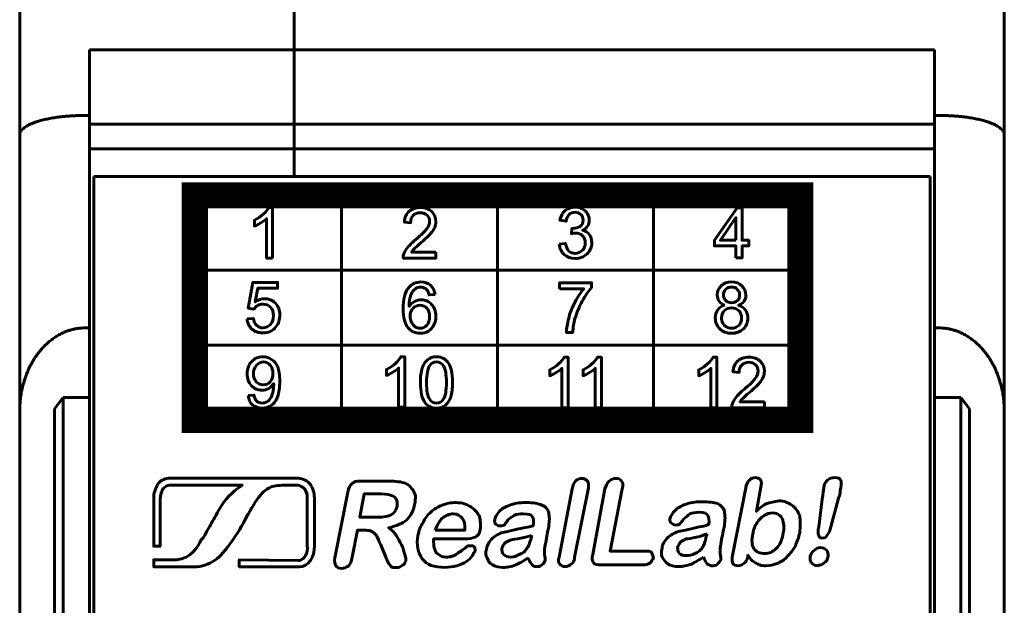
# Model space of a CAD drawing. Header units: millimetres. Extents: x -14 to 16, y -52 to 56.
# Tile 8 of 9: x -7 to 16, y 29 to 42. Entities that reach past the tile are written whole.
import ezdxf

# ---------------------------------------------------------------- set-up
doc = ezdxf.new("R2010")
doc.units = ezdxf.units.MM
doc.linetypes.add('K5LT_BASIC', pattern=[0])

msp = doc.modelspace()

# ---------------------------------------------------------------- linework, layer by layer
at = {"color": 150, "linetype": 'K5LT_BASIC', "lineweight": 60, "true_color": 0x0080ff}
for p, q in [((-0.79, 51.326), (-0.79, 41.763)), ((-0.79, 41.763), (-0.79, 51.326)), ((-7.09, 42.953), (-7.09, 39.809)), ((15.51, 42.953), (15.51, 39.809)), ((-5.49, 40.253), (-5.49, 41.763)), ((-0.79, 41.763), (-5.49, 41.763)), ((-0.79, 40.052), (-0.79, 41.763)), ((13.91, 41.763), (-0.79, 41.763)), ((-0.79, 41.763), (-0.79, 40.052)), ((13.91, 41.763), (13.91, 40.253)), ((-5.49, 40.253), (-5.59, 40.253)), ((-5.49, 35.374), (-5.49, 40.253)), ((13.91, 40.253), (13.91, 35.374)), ((14.01, 40.253), (13.91, 40.253)), ((-5.49, 40.052), (-0.79, 40.052)), ((-0.79, 40.052), (-0.79, 39.487)), ((-0.79, 40.052), (-0.79, 39.487)), ((-0.79, 40.052), (13.91, 40.052)), ((-7.09, 39.809), (-7.09, 33.454)), ((15.51, 39.809), (15.51, 33.454)), ((-0.79, 39.487), (-5.49, 39.487)), ((-0.79, 39.487), (-0.79, 38.853)), ((-0.79, 39.487), (-0.79, 38.853)), ((13.91, 39.487), (-0.79, 39.487)), ((-0.79, 38.853), (-5.39, 38.853)), ((-5.39, 38.853), (-5.39, 16.453)), ((-0.79, 38.853), (13.81, 38.853)), ((13.81, 16.453), (13.81, 38.853)), ((0.296, 38.417), (0.296, 33.263)), ((3.877, 33.263), (3.877, 38.417)), ((7.459, 38.417), (7.459, 33.263)), ((-3.071, 36.699), (10.828, 36.699)), ((-5.49, 35.374), (-5.59, 35.374)), ((-5.49, 35.374), (-5.49, 33.774)), ((14.01, 35.374), (13.91, 35.374)), ((13.91, 35.374), (13.91, 33.774)), ((-3.071, 34.981), (10.828, 34.981)), ((-6.29, 33.518), (-6.09, 33.774)), ((-6.09, 33.774), (-5.49, 33.774)), ((-6.09, 13.553), (-6.09, 33.774)), ((-5.49, 16.453), (-5.49, 33.774)), ((14.51, 33.774), (13.91, 33.774)), ((13.91, 16.453), (13.91, 33.774)), ((14.51, 33.774), (14.51, 13.553)), ((14.71, 33.518), (14.51, 33.774)), ((-7.09, 33.454), (-7.09, 28.334)), ((-6.29, 33.518), (-6.29, 13.245)), ((14.71, 13.245), (14.71, 33.518)), ((15.51, 28.334), (15.51, 33.454))]:
    msp.add_line(p, q, dxfattribs=at)
at = {"color": 150, "linetype": 'K5LT_BASIC', "true_color": 0x0080ff, "const_width": 0.6}
msp.add_lwpolyline([(-3.071, 33.263), (10.828, 33.263), (10.828, 38.417), (-3.071, 38.417)], close=True, dxfattribs=at)
at = {"color": 150, "linetype": 'K5LT_BASIC', "lineweight": 60, "true_color": 0x0080ff}
for points in [[(-5.59, 40.253), (-6.469, 40.253), (-7.09, 40.069), (-7.09, 39.809)], [(15.51, 39.809), (15.51, 40.069), (14.889, 40.253), (14.01, 40.253)], [(-7.09, 33.454), (-7.09, 34.579), (-6.469, 35.374), (-5.59, 35.374)], [(14.01, 35.374), (14.889, 35.374), (15.51, 34.579), (15.51, 33.454)]]:
    msp.add_rational_spline(points, [1, 0.804737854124, 0.804737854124, 1], degree=3, dxfattribs=at)
for points, knots in [([(-1.284, 36.978), (-1.284, 36.978), (-1.424, 36.978), (-1.424, 36.978), (-1.424, 37.882), (-1.424, 37.882), (-1.458, 37.849), (-1.502, 37.816), (-1.611, 37.751), (-1.66, 37.727), (-1.703, 37.711), (-1.703, 37.711), (-1.703, 37.848), (-1.703, 37.848), (-1.625, 37.885), (-1.557, 37.93), (-1.499, 37.983), (-1.44, 38.036), (-1.399, 38.087), (-1.374, 38.137), (-1.374, 38.137), (-1.284, 38.137), (-1.284, 38.137), (-1.284, 36.978), (-1.284, 36.978)], [0, 0, 0, 0, 0.111111, 0.111111, 0.222222, 0.222222, 0.222222, 0.333333, 0.333333, 0.444444, 0.444444, 0.444444, 0.555556, 0.555556, 0.555556, 0.666667, 0.666667, 0.666667, 0.777778, 0.777778, 0.777778, 0.888889, 0.888889, 1, 1, 1, 1]), ([(2.464, 37.114), (2.464, 37.114), (2.464, 36.978), (2.464, 36.978), (1.712, 36.978), (1.712, 36.978), (1.711, 37.012), (1.716, 37.045), (1.728, 37.077), (1.747, 37.129), (1.778, 37.18), (1.821, 37.23), (1.864, 37.281), (1.925, 37.339), (2.004, 37.404), (2.127, 37.507), (2.21, 37.589), (2.254, 37.649), (2.298, 37.709), (2.32, 37.766), (2.32, 37.82), (2.32, 37.876), (2.3, 37.923), (2.26, 37.962), (2.22, 38), (2.169, 38.02), (2.105, 38.02), (2.037, 38.02), (1.983, 37.999), (1.943, 37.959), (1.903, 37.918), (1.882, 37.862), (1.882, 37.789), (1.882, 37.789), (1.739, 37.804), (1.739, 37.804), (1.749, 37.912), (1.786, 37.995), (1.85, 38.052), (1.914, 38.109), (2, 38.137), (2.108, 38.137), (2.217, 38.137), (2.304, 38.107), (2.367, 38.045), (2.431, 37.984), (2.463, 37.907), (2.463, 37.817), (2.463, 37.77), (2.453, 37.725), (2.435, 37.68), (2.416, 37.636), (2.385, 37.589), (2.342, 37.539), (2.299, 37.49), (2.227, 37.422), (2.127, 37.336), (2.043, 37.264), (1.989, 37.216), (1.965, 37.191), (1.941, 37.165), (1.922, 37.14), (1.906, 37.114), (1.906, 37.114), (2.464, 37.114), (2.464, 37.114)], [0, 0, 0, 0, 0.045455, 0.045455, 0.090909, 0.090909, 0.090909, 0.136364, 0.136364, 0.136364, 0.181818, 0.181818, 0.181818, 0.227273, 0.227273, 0.227273, 0.272727, 0.272727, 0.272727, 0.318182, 0.318182, 0.318182, 0.363636, 0.363636, 0.363636, 0.409091, 0.409091, 0.409091, 0.454545, 0.454545, 0.454545, 0.5, 0.5, 0.5, 0.545455, 0.545455, 0.545455, 0.590909, 0.590909, 0.590909, 0.636364, 0.636364, 0.636364, 0.681818, 0.681818, 0.681818, 0.727273, 0.727273, 0.727273, 0.772727, 0.772727, 0.772727, 0.818182, 0.818182, 0.818182, 0.863636, 0.863636, 0.863636, 0.909091, 0.909091, 0.909091, 0.954545, 0.954545, 0.954545, 1, 1, 1, 1]), ([(5.296, 37.294), (5.296, 37.294), (5.436, 37.314), (5.436, 37.314), (5.452, 37.233), (5.479, 37.175), (5.517, 37.14), (5.556, 37.104), (5.603, 37.086), (5.659, 37.086), (5.725, 37.086), (5.781, 37.109), (5.826, 37.156), (5.871, 37.202), (5.893, 37.259), (5.893, 37.327), (5.893, 37.392), (5.872, 37.446), (5.83, 37.489), (5.788, 37.531), (5.735, 37.552), (5.67, 37.552), (5.644, 37.552), (5.611, 37.547), (5.572, 37.536), (5.572, 37.536), (5.587, 37.66), (5.587, 37.66), (5.597, 37.659), (5.604, 37.659), (5.61, 37.659), (5.67, 37.659), (5.723, 37.675), (5.771, 37.706), (5.819, 37.737), (5.842, 37.786), (5.842, 37.851), (5.842, 37.903), (5.825, 37.946), (5.79, 37.98), (5.756, 38.014), (5.711, 38.031), (5.656, 38.031), (5.602, 38.031), (5.556, 38.014), (5.52, 37.979), (5.484, 37.944), (5.461, 37.891), (5.45, 37.822), (5.45, 37.822), (5.311, 37.847), (5.311, 37.847), (5.328, 37.942), (5.366, 38.016), (5.427, 38.069), (5.487, 38.121), (5.563, 38.147), (5.653, 38.147), (5.715, 38.147), (5.772, 38.134), (5.824, 38.107), (5.876, 38.08), (5.916, 38.043), (5.944, 37.996), (5.971, 37.95), (5.985, 37.9), (5.985, 37.848), (5.985, 37.798), (5.972, 37.753), (5.946, 37.712), (5.919, 37.671), (5.88, 37.639), (5.829, 37.615), (5.896, 37.599), (5.948, 37.566), (5.985, 37.517), (6.022, 37.467), (6.041, 37.405), (6.041, 37.33), (6.041, 37.23), (6.005, 37.144), (5.932, 37.074), (5.86, 37.004), (5.768, 36.969), (5.658, 36.969), (5.558, 36.969), (5.475, 36.999), (5.409, 37.06), (5.343, 37.12), (5.306, 37.198), (5.296, 37.294)], [0, 0, 0, 0, 0.033333, 0.033333, 0.033333, 0.066667, 0.066667, 0.066667, 0.1, 0.1, 0.1, 0.133333, 0.133333, 0.133333, 0.166667, 0.166667, 0.166667, 0.2, 0.2, 0.2, 0.233333, 0.233333, 0.233333, 0.266667, 0.266667, 0.266667, 0.3, 0.3, 0.3, 0.333333, 0.333333, 0.333333, 0.366667, 0.366667, 0.366667, 0.4, 0.4, 0.4, 0.433333, 0.433333, 0.433333, 0.466667, 0.466667, 0.466667, 0.5, 0.5, 0.5, 0.533333, 0.533333, 0.533333, 0.566667, 0.566667, 0.566667, 0.6, 0.6, 0.6, 0.633333, 0.633333, 0.633333, 0.666667, 0.666667, 0.666667, 0.7, 0.7, 0.7, 0.733333, 0.733333, 0.733333, 0.766667, 0.766667, 0.766667, 0.8, 0.8, 0.8, 0.833333, 0.833333, 0.833333, 0.866667, 0.866667, 0.866667, 0.9, 0.9, 0.9, 0.933333, 0.933333, 0.933333, 0.966667, 0.966667, 0.966667, 1, 1, 1, 1]), ([(9.35, 36.981), (9.35, 36.981), (9.35, 37.256), (9.35, 37.256), (8.856, 37.256), (8.856, 37.256), (8.856, 37.387), (8.856, 37.387), (9.375, 38.135), (9.375, 38.135), (9.49, 38.135), (9.49, 38.135), (9.49, 37.387), (9.49, 37.387), (9.644, 37.387), (9.644, 37.387), (9.644, 37.256), (9.644, 37.256), (9.49, 37.256), (9.49, 37.256), (9.49, 36.981), (9.49, 36.981), (9.35, 36.981), (9.35, 36.981)], [0, 0, 0, 0, 0.090909, 0.090909, 0.181818, 0.181818, 0.272727, 0.272727, 0.363636, 0.363636, 0.454545, 0.454545, 0.545455, 0.545455, 0.636364, 0.636364, 0.727273, 0.727273, 0.818182, 0.818182, 0.909091, 0.909091, 1, 1, 1, 1]), ([(9.35, 37.387), (9.35, 37.387), (9.35, 37.906), (9.35, 37.906), (8.994, 37.387), (8.994, 37.387), (9.35, 37.387), (9.35, 37.387)], [0, 0, 0, 0, 0.333333, 0.333333, 0.666667, 0.666667, 1, 1, 1, 1]), ([(-1.87, 35.583), (-1.87, 35.583), (-1.724, 35.594), (-1.724, 35.594), (-1.713, 35.522), (-1.688, 35.467), (-1.649, 35.431), (-1.61, 35.395), (-1.562, 35.376), (-1.506, 35.376), (-1.438, 35.376), (-1.381, 35.402), (-1.334, 35.453), (-1.288, 35.505), (-1.265, 35.573), (-1.265, 35.658), (-1.265, 35.739), (-1.287, 35.803), (-1.332, 35.849), (-1.376, 35.896), (-1.434, 35.92), (-1.507, 35.92), (-1.552, 35.92), (-1.593, 35.909), (-1.629, 35.888), (-1.664, 35.867), (-1.692, 35.84), (-1.713, 35.807), (-1.713, 35.807), (-1.845, 35.826), (-1.845, 35.826), (-1.735, 36.419), (-1.735, 36.419), (-1.172, 36.419), (-1.172, 36.419), (-1.172, 36.284), (-1.172, 36.284), (-1.624, 36.284), (-1.624, 36.284), (-1.684, 35.972), (-1.684, 35.972), (-1.616, 36.021), (-1.545, 36.045), (-1.47, 36.045), (-1.371, 36.045), (-1.288, 36.01), (-1.22, 35.941), (-1.152, 35.871), (-1.118, 35.781), (-1.118, 35.671), (-1.118, 35.567), (-1.148, 35.476), (-1.207, 35.4), (-1.28, 35.307), (-1.38, 35.26), (-1.506, 35.26), (-1.609, 35.26), (-1.693, 35.29), (-1.758, 35.349), (-1.824, 35.407), (-1.861, 35.485), (-1.87, 35.583)], [0, 0, 0, 0, 0.045455, 0.045455, 0.045455, 0.090909, 0.090909, 0.090909, 0.136364, 0.136364, 0.136364, 0.181818, 0.181818, 0.181818, 0.227273, 0.227273, 0.227273, 0.272727, 0.272727, 0.272727, 0.318182, 0.318182, 0.318182, 0.363636, 0.363636, 0.363636, 0.409091, 0.409091, 0.409091, 0.454545, 0.454545, 0.5, 0.5, 0.545455, 0.545455, 0.590909, 0.590909, 0.636364, 0.636364, 0.681818, 0.681818, 0.681818, 0.727273, 0.727273, 0.727273, 0.772727, 0.772727, 0.772727, 0.818182, 0.818182, 0.818182, 0.863636, 0.863636, 0.863636, 0.909091, 0.909091, 0.909091, 0.954545, 0.954545, 0.954545, 1, 1, 1, 1]), ([(2.444, 36.142), (2.444, 36.142), (2.306, 36.131), (2.306, 36.131), (2.293, 36.186), (2.276, 36.227), (2.253, 36.252), (2.215, 36.293), (2.168, 36.313), (2.112, 36.313), (2.068, 36.313), (2.028, 36.3), (1.994, 36.275), (1.95, 36.242), (1.915, 36.195), (1.89, 36.133), (1.864, 36.07), (1.851, 35.981), (1.85, 35.866), (1.884, 35.918), (1.925, 35.957), (1.974, 35.982), (2.022, 36.007), (2.073, 36.019), (2.127, 36.019), (2.22, 36.019), (2.299, 35.985), (2.365, 35.915), (2.43, 35.845), (2.463, 35.756), (2.463, 35.645), (2.463, 35.573), (2.447, 35.505), (2.417, 35.443), (2.386, 35.381), (2.344, 35.333), (2.29, 35.3), (2.236, 35.267), (2.175, 35.251), (2.107, 35.251), (1.991, 35.251), (1.896, 35.294), (1.822, 35.381), (1.749, 35.468), (1.712, 35.611), (1.712, 35.81), (1.712, 36.033), (1.753, 36.195), (1.834, 36.297), (1.905, 36.385), (2, 36.429), (2.121, 36.429), (2.21, 36.429), (2.284, 36.403), (2.341, 36.353), (2.398, 36.302), (2.432, 36.232), (2.444, 36.142)], [0, 0, 0, 0, 0.052632, 0.052632, 0.052632, 0.105263, 0.105263, 0.105263, 0.157895, 0.157895, 0.157895, 0.210526, 0.210526, 0.210526, 0.263158, 0.263158, 0.263158, 0.315789, 0.315789, 0.315789, 0.368421, 0.368421, 0.368421, 0.421053, 0.421053, 0.421053, 0.473684, 0.473684, 0.473684, 0.526316, 0.526316, 0.526316, 0.578947, 0.578947, 0.578947, 0.631579, 0.631579, 0.631579, 0.684211, 0.684211, 0.684211, 0.736842, 0.736842, 0.736842, 0.789474, 0.789474, 0.789474, 0.842105, 0.842105, 0.842105, 0.894737, 0.894737, 0.894737, 0.947368, 0.947368, 0.947368, 1, 1, 1, 1]), ([(5.301, 36.274), (5.301, 36.274), (5.301, 36.41), (5.301, 36.41), (6.036, 36.41), (6.036, 36.41), (6.036, 36.3), (6.036, 36.3), (5.964, 36.222), (5.892, 36.118), (5.821, 35.988), (5.75, 35.858), (5.695, 35.725), (5.656, 35.587), (5.628, 35.491), (5.61, 35.385), (5.603, 35.27), (5.603, 35.27), (5.46, 35.27), (5.46, 35.27), (5.461, 35.361), (5.479, 35.471), (5.512, 35.599), (5.546, 35.728), (5.594, 35.852), (5.657, 35.972), (5.719, 36.091), (5.786, 36.192), (5.857, 36.274), (5.857, 36.274), (5.301, 36.274), (5.301, 36.274)], [0, 0, 0, 0, 0.090909, 0.090909, 0.181818, 0.181818, 0.272727, 0.272727, 0.272727, 0.363636, 0.363636, 0.363636, 0.454545, 0.454545, 0.454545, 0.545455, 0.545455, 0.545455, 0.636364, 0.636364, 0.636364, 0.727273, 0.727273, 0.727273, 0.818182, 0.818182, 0.818182, 0.909091, 0.909091, 0.909091, 1, 1, 1, 1]), ([(9.093, 35.896), (9.035, 35.918), (8.992, 35.949), (8.964, 35.988), (8.936, 36.028), (8.922, 36.076), (8.922, 36.132), (8.922, 36.216), (8.952, 36.286), (9.011, 36.343), (9.071, 36.401), (9.149, 36.429), (9.248, 36.429), (9.347, 36.429), (9.427, 36.4), (9.487, 36.342), (9.548, 36.283), (9.578, 36.212), (9.578, 36.128), (9.578, 36.074), (9.564, 36.027), (9.537, 35.988), (9.509, 35.948), (9.467, 35.918), (9.411, 35.896), (9.48, 35.873), (9.533, 35.836), (9.569, 35.784), (9.606, 35.733), (9.624, 35.672), (9.624, 35.6), (9.624, 35.502), (9.589, 35.419), (9.521, 35.352), (9.452, 35.285), (9.362, 35.251), (9.25, 35.251), (9.138, 35.251), (9.048, 35.285), (8.979, 35.352), (8.911, 35.419), (8.876, 35.504), (8.876, 35.604), (8.876, 35.679), (8.895, 35.742), (8.933, 35.793), (8.97, 35.843), (9.024, 35.878), (9.093, 35.896)], [0, 0, 0, 0, 0.0625, 0.0625, 0.0625, 0.125, 0.125, 0.125, 0.1875, 0.1875, 0.1875, 0.25, 0.25, 0.25, 0.3125, 0.3125, 0.3125, 0.375, 0.375, 0.375, 0.4375, 0.4375, 0.4375, 0.5, 0.5, 0.5, 0.5625, 0.5625, 0.5625, 0.625, 0.625, 0.625, 0.6875, 0.6875, 0.6875, 0.75, 0.75, 0.75, 0.8125, 0.8125, 0.8125, 0.875, 0.875, 0.875, 0.9375, 0.9375, 0.9375, 1, 1, 1, 1]), ([(9.065, 36.137), (9.065, 36.082), (9.082, 36.037), (9.116, 36.003), (9.151, 35.968), (9.196, 35.951), (9.252, 35.951), (9.306, 35.951), (9.35, 35.968), (9.384, 36.002), (9.418, 36.037), (9.435, 36.079), (9.435, 36.129), (9.435, 36.181), (9.417, 36.225), (9.382, 36.26), (9.347, 36.296), (9.303, 36.313), (9.25, 36.313), (9.196, 36.313), (9.152, 36.296), (9.117, 36.261), (9.083, 36.227), (9.065, 36.185), (9.065, 36.137)], [0, 0, 0, 0, 0.125, 0.125, 0.125, 0.25, 0.25, 0.25, 0.375, 0.375, 0.375, 0.5, 0.5, 0.5, 0.625, 0.625, 0.625, 0.75, 0.75, 0.75, 0.875, 0.875, 0.875, 1, 1, 1, 1]), ([(1.872, 35.644), (1.872, 35.595), (1.883, 35.548), (1.903, 35.504), (1.923, 35.459), (1.952, 35.425), (1.988, 35.402), (2.025, 35.378), (2.063, 35.367), (2.104, 35.367), (2.164, 35.367), (2.215, 35.391), (2.257, 35.439), (2.299, 35.487), (2.32, 35.553), (2.32, 35.636), (2.32, 35.716), (2.299, 35.779), (2.258, 35.825), (2.216, 35.871), (2.163, 35.894), (2.099, 35.894), (2.036, 35.894), (1.982, 35.871), (1.938, 35.825), (1.894, 35.779), (1.872, 35.719), (1.872, 35.644)], [0, 0, 0, 0, 0.111111, 0.111111, 0.111111, 0.222222, 0.222222, 0.222222, 0.333333, 0.333333, 0.333333, 0.444444, 0.444444, 0.444444, 0.555556, 0.555556, 0.555556, 0.666667, 0.666667, 0.666667, 0.777778, 0.777778, 0.777778, 0.888889, 0.888889, 0.888889, 1, 1, 1, 1]), ([(9.019, 35.603), (9.019, 35.563), (9.028, 35.524), (9.047, 35.486), (9.065, 35.448), (9.093, 35.419), (9.131, 35.398), (9.168, 35.378), (9.209, 35.367), (9.251, 35.367), (9.318, 35.367), (9.373, 35.389), (9.416, 35.432), (9.46, 35.476), (9.481, 35.531), (9.481, 35.598), (9.481, 35.667), (9.459, 35.723), (9.415, 35.768), (9.37, 35.812), (9.314, 35.835), (9.247, 35.835), (9.18, 35.835), (9.126, 35.813), (9.083, 35.768), (9.04, 35.724), (9.019, 35.669), (9.019, 35.603)], [0, 0, 0, 0, 0.111111, 0.111111, 0.111111, 0.222222, 0.222222, 0.222222, 0.333333, 0.333333, 0.333333, 0.444444, 0.444444, 0.444444, 0.555556, 0.555556, 0.555556, 0.666667, 0.666667, 0.666667, 0.777778, 0.777778, 0.777778, 0.888889, 0.888889, 0.888889, 1, 1, 1, 1]), ([(-1.846, 33.82), (-1.846, 33.82), (-1.713, 33.831), (-1.713, 33.831), (-1.702, 33.767), (-1.68, 33.721), (-1.648, 33.692), (-1.616, 33.663), (-1.575, 33.649), (-1.525, 33.649), (-1.482, 33.649), (-1.444, 33.659), (-1.412, 33.679), (-1.379, 33.699), (-1.353, 33.725), (-1.332, 33.759), (-1.312, 33.792), (-1.295, 33.837), (-1.281, 33.894), (-1.267, 33.951), (-1.26, 34.008), (-1.26, 34.067), (-1.26, 34.073), (-1.26, 34.083), (-1.261, 34.096), (-1.288, 34.051), (-1.326, 34.014), (-1.375, 33.986), (-1.423, 33.958), (-1.475, 33.944), (-1.531, 33.944), (-1.625, 33.944), (-1.704, 33.978), (-1.769, 34.048), (-1.834, 34.117), (-1.867, 34.208), (-1.867, 34.321), (-1.867, 34.439), (-1.833, 34.533), (-1.765, 34.604), (-1.697, 34.675), (-1.612, 34.711), (-1.51, 34.711), (-1.436, 34.711), (-1.369, 34.691), (-1.308, 34.65), (-1.246, 34.61), (-1.2, 34.553), (-1.168, 34.478), (-1.137, 34.403), (-1.121, 34.295), (-1.121, 34.153), (-1.121, 34.005), (-1.136, 33.888), (-1.168, 33.801), (-1.199, 33.713), (-1.246, 33.647), (-1.309, 33.601), (-1.371, 33.555), (-1.444, 33.533), (-1.527, 33.533), (-1.616, 33.533), (-1.689, 33.558), (-1.745, 33.608), (-1.801, 33.658), (-1.835, 33.729), (-1.846, 33.82)], [0, 0, 0, 0, 0.045455, 0.045455, 0.045455, 0.090909, 0.090909, 0.090909, 0.136364, 0.136364, 0.136364, 0.181818, 0.181818, 0.181818, 0.227273, 0.227273, 0.227273, 0.272727, 0.272727, 0.272727, 0.318182, 0.318182, 0.318182, 0.363636, 0.363636, 0.363636, 0.409091, 0.409091, 0.409091, 0.454545, 0.454545, 0.454545, 0.5, 0.5, 0.5, 0.545455, 0.545455, 0.545455, 0.590909, 0.590909, 0.590909, 0.636364, 0.636364, 0.636364, 0.681818, 0.681818, 0.681818, 0.727273, 0.727273, 0.727273, 0.772727, 0.772727, 0.772727, 0.818182, 0.818182, 0.818182, 0.863636, 0.863636, 0.863636, 0.909091, 0.909091, 0.909091, 0.954545, 0.954545, 0.954545, 1, 1, 1, 1]), ([(-1.276, 34.329), (-1.276, 34.41), (-1.298, 34.474), (-1.34, 34.522), (-1.382, 34.569), (-1.433, 34.593), (-1.494, 34.593), (-1.556, 34.593), (-1.61, 34.568), (-1.655, 34.517), (-1.701, 34.465), (-1.724, 34.399), (-1.724, 34.317), (-1.724, 34.244), (-1.702, 34.184), (-1.659, 34.138), (-1.616, 34.092), (-1.562, 34.069), (-1.498, 34.069), (-1.433, 34.069), (-1.38, 34.092), (-1.339, 34.138), (-1.297, 34.184), (-1.276, 34.248), (-1.276, 34.329)], [0, 0, 0, 0, 0.125, 0.125, 0.125, 0.25, 0.25, 0.25, 0.375, 0.375, 0.375, 0.5, 0.5, 0.5, 0.625, 0.625, 0.625, 0.75, 0.75, 0.75, 0.875, 0.875, 0.875, 1, 1, 1, 1]), ([(1.748, 33.552), (1.748, 33.552), (1.608, 33.552), (1.608, 33.552), (1.608, 34.455), (1.608, 34.455), (1.574, 34.423), (1.53, 34.39), (1.421, 34.325), (1.372, 34.301), (1.329, 34.285), (1.329, 34.285), (1.329, 34.422), (1.329, 34.422), (1.407, 34.459), (1.475, 34.504), (1.533, 34.557), (1.592, 34.61), (1.633, 34.661), (1.658, 34.711), (1.658, 34.711), (1.748, 34.711), (1.748, 34.711), (1.748, 33.552), (1.748, 33.552)], [0, 0, 0, 0, 0.111111, 0.111111, 0.222222, 0.222222, 0.222222, 0.333333, 0.333333, 0.444444, 0.444444, 0.444444, 0.555556, 0.555556, 0.555556, 0.666667, 0.666667, 0.666667, 0.777778, 0.777778, 0.777778, 0.888889, 0.888889, 1, 1, 1, 1]), ([(2.107, 34.122), (2.107, 34.258), (2.12, 34.368), (2.148, 34.451), (2.176, 34.535), (2.217, 34.599), (2.271, 34.644), (2.325, 34.689), (2.394, 34.711), (2.477, 34.711), (2.537, 34.711), (2.591, 34.699), (2.637, 34.674), (2.683, 34.649), (2.721, 34.613), (2.751, 34.566), (2.781, 34.519), (2.804, 34.462), (2.821, 34.394), (2.838, 34.327), (2.846, 34.236), (2.846, 34.122), (2.846, 33.986), (2.833, 33.877), (2.805, 33.793), (2.778, 33.71), (2.737, 33.645), (2.683, 33.6), (2.628, 33.555), (2.56, 33.533), (2.477, 33.533), (2.367, 33.533), (2.281, 33.572), (2.219, 33.651), (2.144, 33.748), (2.107, 33.905), (2.107, 34.122)], [0, 0, 0, 0, 0.083333, 0.083333, 0.083333, 0.166667, 0.166667, 0.166667, 0.25, 0.25, 0.25, 0.333333, 0.333333, 0.333333, 0.416667, 0.416667, 0.416667, 0.5, 0.5, 0.5, 0.583333, 0.583333, 0.583333, 0.666667, 0.666667, 0.666667, 0.75, 0.75, 0.75, 0.833333, 0.833333, 0.833333, 0.916667, 0.916667, 0.916667, 1, 1, 1, 1]), ([(2.25, 34.121), (2.25, 33.931), (2.271, 33.805), (2.315, 33.742), (2.359, 33.68), (2.412, 33.649), (2.477, 33.649), (2.541, 33.649), (2.595, 33.68), (2.638, 33.743), (2.682, 33.806), (2.704, 33.932), (2.704, 34.121), (2.704, 34.311), (2.682, 34.437), (2.638, 34.5), (2.595, 34.562), (2.54, 34.594), (2.475, 34.594), (2.411, 34.594), (2.36, 34.566), (2.321, 34.511), (2.273, 34.441), (2.25, 34.311), (2.25, 34.121)], [0, 0, 0, 0, 0.125, 0.125, 0.125, 0.25, 0.25, 0.25, 0.375, 0.375, 0.375, 0.5, 0.5, 0.5, 0.625, 0.625, 0.625, 0.75, 0.75, 0.75, 0.875, 0.875, 0.875, 1, 1, 1, 1]), ([(5.496, 33.542), (5.496, 33.542), (5.356, 33.542), (5.356, 33.542), (5.356, 34.445), (5.356, 34.445), (5.322, 34.413), (5.278, 34.38), (5.169, 34.315), (5.12, 34.291), (5.076, 34.275), (5.076, 34.275), (5.076, 34.412), (5.076, 34.412), (5.155, 34.449), (5.223, 34.494), (5.281, 34.547), (5.34, 34.6), (5.381, 34.651), (5.406, 34.701), (5.406, 34.701), (5.496, 34.701), (5.496, 34.701), (5.496, 33.542), (5.496, 33.542)], [0, 0, 0, 0, 0.111111, 0.111111, 0.222222, 0.222222, 0.222222, 0.333333, 0.333333, 0.444444, 0.444444, 0.444444, 0.555556, 0.555556, 0.555556, 0.666667, 0.666667, 0.666667, 0.777778, 0.777778, 0.777778, 0.888889, 0.888889, 1, 1, 1, 1]), ([(6.261, 33.542), (6.261, 33.542), (6.121, 33.542), (6.121, 33.542), (6.121, 34.445), (6.121, 34.445), (6.087, 34.413), (6.043, 34.38), (5.934, 34.315), (5.885, 34.291), (5.841, 34.275), (5.841, 34.275), (5.841, 34.412), (5.841, 34.412), (5.92, 34.449), (5.988, 34.494), (6.046, 34.547), (6.105, 34.6), (6.146, 34.651), (6.171, 34.701), (6.171, 34.701), (6.261, 34.701), (6.261, 34.701), (6.261, 33.542), (6.261, 33.542)], [0, 0, 0, 0, 0.111111, 0.111111, 0.222222, 0.222222, 0.222222, 0.333333, 0.333333, 0.444444, 0.444444, 0.444444, 0.555556, 0.555556, 0.555556, 0.666667, 0.666667, 0.666667, 0.777778, 0.777778, 0.777778, 0.888889, 0.888889, 1, 1, 1, 1]), ([(8.914, 33.542), (8.914, 33.542), (8.774, 33.542), (8.774, 33.542), (8.774, 34.445), (8.774, 34.445), (8.741, 34.413), (8.697, 34.38), (8.642, 34.348), (8.588, 34.315), (8.539, 34.291), (8.495, 34.275), (8.495, 34.275), (8.495, 34.412), (8.495, 34.412), (8.573, 34.449), (8.641, 34.494), (8.7, 34.547), (8.758, 34.6), (8.8, 34.651), (8.824, 34.701), (8.824, 34.701), (8.914, 34.701), (8.914, 34.701), (8.914, 33.542), (8.914, 33.542)], [0, 0, 0, 0, 0.111111, 0.111111, 0.222222, 0.222222, 0.222222, 0.333333, 0.333333, 0.333333, 0.444444, 0.444444, 0.444444, 0.555556, 0.555556, 0.555556, 0.666667, 0.666667, 0.666667, 0.777778, 0.777778, 0.777778, 0.888889, 0.888889, 1, 1, 1, 1]), ([(10.005, 33.678), (10.005, 33.678), (10.005, 33.542), (10.005, 33.542), (9.253, 33.542), (9.253, 33.542), (9.251, 33.576), (9.257, 33.609), (9.269, 33.641), (9.288, 33.693), (9.319, 33.744), (9.362, 33.794), (9.404, 33.844), (9.465, 33.902), (9.544, 33.968), (9.667, 34.071), (9.751, 34.153), (9.795, 34.213), (9.839, 34.273), (9.86, 34.33), (9.86, 34.384), (9.86, 34.44), (9.841, 34.487), (9.801, 34.526), (9.761, 34.564), (9.709, 34.584), (9.646, 34.584), (9.578, 34.584), (9.524, 34.563), (9.484, 34.522), (9.443, 34.482), (9.423, 34.425), (9.422, 34.353), (9.422, 34.353), (9.28, 34.368), (9.28, 34.368), (9.289, 34.476), (9.326, 34.559), (9.39, 34.616), (9.455, 34.673), (9.541, 34.701), (9.649, 34.701), (9.758, 34.701), (9.844, 34.671), (9.908, 34.609), (9.972, 34.548), (10.003, 34.471), (10.003, 34.38), (10.003, 34.334), (9.994, 34.289), (9.975, 34.244), (9.957, 34.199), (9.926, 34.152), (9.883, 34.103), (9.839, 34.054), (9.768, 33.986), (9.668, 33.9), (9.584, 33.828), (9.53, 33.78), (9.506, 33.754), (9.482, 33.729), (9.463, 33.703), (9.447, 33.678), (9.447, 33.678), (10.005, 33.678), (10.005, 33.678)], [0, 0, 0, 0, 0.045455, 0.045455, 0.090909, 0.090909, 0.090909, 0.136364, 0.136364, 0.136364, 0.181818, 0.181818, 0.181818, 0.227273, 0.227273, 0.227273, 0.272727, 0.272727, 0.272727, 0.318182, 0.318182, 0.318182, 0.363636, 0.363636, 0.363636, 0.409091, 0.409091, 0.409091, 0.454545, 0.454545, 0.454545, 0.5, 0.5, 0.5, 0.545455, 0.545455, 0.545455, 0.590909, 0.590909, 0.590909, 0.636364, 0.636364, 0.636364, 0.681818, 0.681818, 0.681818, 0.727273, 0.727273, 0.727273, 0.772727, 0.772727, 0.772727, 0.818182, 0.818182, 0.818182, 0.863636, 0.863636, 0.863636, 0.909091, 0.909091, 0.909091, 0.954545, 0.954545, 0.954545, 1, 1, 1, 1]), ([(-1.979, 31.76), (-2.732, 31.76), (-3.651, 31.76), (-3.651, 31.76), (-3.706, 31.76), (-3.76, 31.723), (-3.796, 31.687), (-3.832, 31.633), (-3.851, 31.542), (-3.869, 31.433), (-3.869, 31.433), (-3.869, 30.361), (-3.869, 30.361), (-4.014, 30.361), (-4.014, 30.361), (-4.014, 31.451), (-4.014, 31.451), (-4.014, 31.578), (-3.978, 31.687), (-3.924, 31.778), (-3.869, 31.869), (-3.778, 31.905), (-3.669, 31.924), (-3.669, 31.924), (-3.651, 31.924), (-3.651, 31.924), (-1.017, 31.924), (-1.017, 31.924), (-0.69, 31.924), (-0.69, 31.924), (-0.581, 31.905), (-0.489, 31.869), (-0.417, 31.778), (-0.363, 31.687), (-0.326, 31.597), (-0.326, 31.469), (-0.326, 31.469), (-0.326, 31.451), (-0.326, 31.451), (-0.326, 30.379), (-0.326, 30.379), (-0.308, 30.107), (-0.472, 29.889), (-0.671, 29.889), (-0.671, 29.889), (-0.69, 29.889), (-0.69, 29.889), (-2.052, 29.889), (-2.052, 29.889), (-2.052, 30.052), (-2.052, 30.052), (-0.69, 30.034), (-0.69, 30.034), (-0.671, 30.034), (-0.671, 30.034), (-0.562, 30.052), (-0.472, 30.197), (-0.489, 30.379), (-0.489, 30.379), (-0.489, 31.451), (-0.489, 31.451), (-0.489, 31.542), (-0.508, 31.614), (-0.544, 31.669), (-0.598, 31.723), (-0.653, 31.76), (-0.707, 31.76), (-0.707, 31.76), (-0.69, 31.76), (-0.69, 31.76), (-1.017, 31.76), (-1.017, 31.76), (-1.036, 31.76), (-1.071, 31.76)], [0.8299706, 0.8299706, 0.8299706, 0.8299706, 0.8518519, 0.8518519, 0.8518519, 0.8888889, 0.8888889, 0.8888889, 0.9259259, 0.9259259, 0.9259259, 0.962963, 0.962963, 1, 1, 1.037037, 1.037037, 1.037037, 1.0740741, 1.0740741, 1.0740741, 1.1111111, 1.1111111, 1.1111111, 1.1481481, 1.1481481, 1.1851852, 1.1851852, 1.2222222, 1.2222222, 1.2222222, 1.2592593, 1.2592593, 1.2592593, 1.2962963, 1.2962963, 1.2962963, 1.3333333, 1.3333333, 1.3703704, 1.3703704, 1.3703704, 1.4074074, 1.4074074, 1.4074074, 1.4444444, 1.4444444, 1.4814815, 1.4814815, 1.5185185, 1.5185185, 1.5555556, 1.5555556, 1.5925926, 1.5925926, 1.5925926, 1.6296296, 1.6296296, 1.6296296, 1.6666667, 1.6666667, 1.6666667, 1.7037037, 1.7037037, 1.7037037, 1.7407407, 1.7407407, 1.7407407, 1.7777778, 1.7777778, 1.8148148, 1.8148148, 1.817982, 1.817982, 1.817982, 1.817982]), ([(5.29, 30.112), (5.29, 30.112), (5.588, 31.68), (5.588, 31.68), (5.608, 31.76), (5.627, 31.82), (5.668, 31.859), (5.707, 31.899), (5.767, 31.919), (5.806, 31.919), (5.866, 31.919), (5.906, 31.899), (5.946, 31.859), (5.966, 31.82), (5.966, 31.76), (5.966, 31.7), (5.966, 31.7), (5.648, 30.112), (5.648, 30.112), (5.648, 30.032), (5.608, 29.972), (5.568, 29.952), (5.528, 29.913), (5.489, 29.893), (5.37, 29.893), (5.329, 29.913), (5.31, 29.952), (5.27, 29.993), (5.27, 30.032), (5.29, 30.112)], [0, 0, 0, 0, 0.1, 0.1, 0.1, 0.2, 0.2, 0.2, 0.3, 0.3, 0.3, 0.4, 0.4, 0.4, 0.5, 0.5, 0.5, 0.6, 0.6, 0.6, 0.7, 0.7, 0.7, 0.8, 0.8, 0.9, 0.9, 0.9, 1, 1, 1, 1]), ([(6.74, 31.68), (6.74, 31.68), (6.462, 30.25), (6.462, 30.25), (7.277, 30.25), (7.277, 30.25), (7.336, 30.25), (7.396, 30.25), (7.416, 30.211), (7.435, 30.171), (7.456, 30.131), (7.456, 30.092), (7.435, 30.052), (7.416, 30.012), (7.376, 29.972), (7.336, 29.952), (7.277, 29.933), (7.217, 29.933), (7.217, 29.933), (6.264, 29.933), (6.264, 29.933), (6.164, 29.933), (6.104, 29.952), (6.085, 29.972), (6.044, 30.012), (6.044, 30.092), (6.065, 30.171), (6.065, 30.171), (6.342, 31.68), (6.342, 31.68), (6.363, 31.76), (6.402, 31.82), (6.443, 31.859), (6.482, 31.899), (6.541, 31.919), (6.661, 31.919), (6.7, 31.899), (6.72, 31.859), (6.76, 31.82), (6.76, 31.76), (6.74, 31.68)], [0, 0, 0, 0, 0.071429, 0.071429, 0.142857, 0.142857, 0.142857, 0.214286, 0.214286, 0.214286, 0.285714, 0.285714, 0.285714, 0.357143, 0.357143, 0.357143, 0.428571, 0.428571, 0.428571, 0.5, 0.5, 0.5, 0.571429, 0.571429, 0.571429, 0.642857, 0.642857, 0.642857, 0.714286, 0.714286, 0.714286, 0.785714, 0.785714, 0.785714, 0.857143, 0.857143, 0.928571, 0.928571, 0.928571, 1, 1, 1, 1]), ([(9.919, 31.721), (9.919, 31.721), (9.819, 31.164), (9.819, 31.164), (9.899, 31.244), (9.978, 31.304), (10.057, 31.343), (10.137, 31.363), (10.237, 31.382), (10.336, 31.403), (10.455, 31.403), (10.554, 31.363), (10.634, 31.304), (10.714, 31.244), (10.773, 31.164), (10.813, 31.065), (10.833, 30.946), (10.833, 30.827), (10.813, 30.667), (10.792, 30.568), (10.753, 30.469), (10.714, 30.369), (10.654, 30.27), (10.595, 30.191), (10.535, 30.131), (10.475, 30.052), (10.396, 30.012), (10.316, 29.972), (10.217, 29.933), (10.137, 29.913), (10.038, 29.913), (9.998, 29.913), (9.938, 29.913), (9.899, 29.933), (9.839, 29.952), (9.8, 29.972), (9.779, 29.993), (9.74, 30.012), (9.72, 30.032), (9.7, 30.052), (9.681, 30.071), (9.66, 30.112), (9.621, 30.151), (9.621, 30.151), (9.621, 30.112), (9.621, 30.112), (9.601, 30.052), (9.58, 29.993), (9.541, 29.972), (9.502, 29.933), (9.442, 29.913), (9.402, 29.913), (9.342, 29.913), (9.303, 29.933), (9.283, 29.952), (9.263, 29.993), (9.263, 30.052), (9.263, 30.112), (9.263, 30.112), (9.58, 31.7), (9.58, 31.7), (9.58, 31.78), (9.621, 31.84), (9.66, 31.879), (9.7, 31.919), (9.74, 31.939), (9.8, 31.939), (9.839, 31.939), (9.878, 31.919), (9.919, 31.879), (9.938, 31.84), (9.938, 31.799), (9.919, 31.721)], [0, 0, 0, 0, 0.041667, 0.041667, 0.041667, 0.083333, 0.083333, 0.083333, 0.125, 0.125, 0.125, 0.166667, 0.166667, 0.166667, 0.208333, 0.208333, 0.208333, 0.25, 0.25, 0.25, 0.291667, 0.291667, 0.291667, 0.333333, 0.333333, 0.333333, 0.375, 0.375, 0.375, 0.416667, 0.416667, 0.416667, 0.458333, 0.458333, 0.458333, 0.5, 0.5, 0.5, 0.541667, 0.541667, 0.541667, 0.583333, 0.583333, 0.583333, 0.625, 0.625, 0.625, 0.666667, 0.666667, 0.666667, 0.708333, 0.708333, 0.708333, 0.75, 0.75, 0.75, 0.791667, 0.791667, 0.791667, 0.833333, 0.833333, 0.833333, 0.875, 0.875, 0.875, 0.916667, 0.916667, 0.916667, 0.958333, 0.958333, 0.958333, 1, 1, 1, 1]), ([(11.25, 30.807), (11.25, 30.807), (11.329, 31.442), (11.329, 31.442), (11.349, 31.561), (11.349, 31.661), (11.369, 31.7), (11.369, 31.78), (11.409, 31.84), (11.448, 31.879), (11.507, 31.919), (11.548, 31.939), (11.627, 31.939), (11.686, 31.939), (11.746, 31.919), (11.766, 31.859), (11.766, 31.82), (11.766, 31.74), (11.746, 31.641), (11.746, 31.581), (11.727, 31.522), (11.707, 31.462), (11.707, 31.462), (11.528, 30.807), (11.528, 30.807), (11.507, 30.727), (11.488, 30.667), (11.448, 30.628), (11.429, 30.568), (11.388, 30.548), (11.329, 30.548), (11.289, 30.548), (11.25, 30.568), (11.25, 30.608), (11.23, 30.648), (11.23, 30.727), (11.25, 30.807)], [0, 0, 0, 0, 0.083333, 0.083333, 0.083333, 0.166667, 0.166667, 0.166667, 0.25, 0.25, 0.25, 0.333333, 0.333333, 0.333333, 0.416667, 0.416667, 0.416667, 0.5, 0.5, 0.5, 0.583333, 0.583333, 0.583333, 0.666667, 0.666667, 0.666667, 0.75, 0.75, 0.75, 0.833333, 0.833333, 0.833333, 0.916667, 0.916667, 0.916667, 1, 1, 1, 1]), ([(-1.979, 31.76), (-1.979, 31.76), (-1.979, 31.76), (-1.979, 31.76), (-2.107, 31.687), (-2.343, 31.488), (-2.561, 31.124), (-2.616, 31.015), (-2.688, 30.888), (-2.742, 30.797), (-2.797, 30.706), (-2.87, 30.561), (-2.888, 30.543), (-2.906, 30.524), (-2.924, 30.507), (-2.997, 30.361), (-3.161, 30.071), (-3.488, 30.052), (-3.488, 30.052), (-4.014, 30.052), (-4.014, 30.052), (-4.014, 29.889), (-4.014, 29.889), (-3.088, 29.889), (-3.088, 29.889), (-2.906, 29.889), (-2.761, 29.943), (-2.616, 30.034), (-2.488, 30.125), (-2.361, 30.27), (-2.252, 30.434), (-2.088, 30.652), (-1.998, 30.815), (-1.853, 31.088), (-1.816, 31.142), (-1.798, 31.197), (-1.725, 31.306), (-1.616, 31.488), (-1.526, 31.597), (-1.416, 31.669), (-1.307, 31.742), (-1.198, 31.76), (-1.071, 31.76), (-1.071, 31.76), (-1.071, 31.76), (-1.071, 31.76)], [0.9999605, 0.9999605, 0.9999605, 0.9999605, 1, 1, 1, 1.0666667, 1.0666667, 1.1333333, 1.1333333, 1.1333333, 1.2, 1.2, 1.2, 1.2666667, 1.2666667, 1.2666667, 1.3333333, 1.3333333, 1.3333333, 1.4, 1.4, 1.4666667, 1.4666667, 1.5333333, 1.5333333, 1.5333333, 1.6, 1.6, 1.6, 1.6666667, 1.6666667, 1.6666667, 1.7333333, 1.7333333, 1.7333333, 1.8, 1.8, 1.8, 1.8666667, 1.8666667, 1.8666667, 1.9333333, 1.9333333, 1.9333333, 1.933348, 1.933348, 1.933348, 1.933348]), ([(0.801, 30.727), (0.801, 30.727), (0.661, 30.727), (0.661, 30.727), (0.542, 30.112), (0.542, 30.112), (0.522, 30.012), (0.503, 29.952), (0.462, 29.913), (0.403, 29.874), (0.363, 29.853), (0.244, 29.853), (0.185, 29.874), (0.164, 29.913), (0.145, 29.952), (0.125, 30.012), (0.145, 30.092), (0.145, 30.092), (0.443, 31.602), (0.443, 31.602), (0.462, 31.7), (0.483, 31.76), (0.542, 31.799), (0.581, 31.84), (0.641, 31.859), (0.721, 31.859), (0.721, 31.859), (1.376, 31.859), (1.376, 31.859), (1.475, 31.859), (1.535, 31.859), (1.594, 31.84), (1.674, 31.84), (1.714, 31.82), (1.773, 31.799), (1.833, 31.78), (1.873, 31.74), (1.913, 31.68), (1.953, 31.641), (1.972, 31.581), (1.992, 31.522), (1.992, 31.462), (1.992, 31.382), (1.972, 31.323), (1.953, 31.184), (1.892, 31.065), (1.793, 30.965), (1.695, 30.887), (1.555, 30.827), (1.376, 30.786), (1.436, 30.747), (1.496, 30.687), (1.555, 30.608), (1.594, 30.548), (1.635, 30.469), (1.674, 30.39), (1.714, 30.31), (1.734, 30.231), (1.754, 30.171), (1.773, 30.092), (1.773, 30.052), (1.773, 30.032), (1.754, 29.993), (1.754, 29.972), (1.734, 29.952), (1.714, 29.933), (1.674, 29.913), (1.654, 29.893), (1.615, 29.874), (1.575, 29.874), (1.535, 29.874), (1.496, 29.874), (1.456, 29.874), (1.436, 29.893), (1.416, 29.913), (1.397, 29.952), (1.376, 29.972), (1.356, 30.012), (1.337, 30.052), (1.317, 30.112), (1.317, 30.112), (1.198, 30.39), (1.198, 30.39), (1.158, 30.469), (1.138, 30.548), (1.099, 30.608), (1.058, 30.648), (1.019, 30.687), (0.98, 30.708), (0.939, 30.727), (0.879, 30.727), (0.801, 30.727)], [0, 0, 0, 0, 0.032258, 0.032258, 0.064516, 0.064516, 0.064516, 0.096774, 0.096774, 0.096774, 0.129032, 0.129032, 0.16129, 0.16129, 0.16129, 0.193548, 0.193548, 0.193548, 0.225806, 0.225806, 0.225806, 0.258065, 0.258065, 0.258065, 0.290323, 0.290323, 0.290323, 0.322581, 0.322581, 0.322581, 0.354839, 0.354839, 0.354839, 0.387097, 0.387097, 0.387097, 0.419355, 0.419355, 0.419355, 0.451613, 0.451613, 0.451613, 0.483871, 0.483871, 0.483871, 0.516129, 0.516129, 0.516129, 0.548387, 0.548387, 0.548387, 0.580645, 0.580645, 0.580645, 0.612903, 0.612903, 0.612903, 0.645161, 0.645161, 0.645161, 0.677419, 0.677419, 0.677419, 0.709677, 0.709677, 0.709677, 0.741935, 0.741935, 0.741935, 0.774194, 0.774194, 0.774194, 0.806452, 0.806452, 0.806452, 0.83871, 0.83871, 0.83871, 0.870968, 0.870968, 0.870968, 0.903226, 0.903226, 0.903226, 0.935484, 0.935484, 0.935484, 0.967742, 0.967742, 0.967742, 1, 1, 1, 1]), ([(1.198, 31.561), (1.198, 31.561), (0.82, 31.561), (0.82, 31.561), (0.721, 31.025), (0.721, 31.025), (1.078, 31.025), (1.078, 31.025), (1.177, 31.025), (1.257, 31.025), (1.317, 31.045), (1.397, 31.065), (1.456, 31.084), (1.496, 31.125), (1.535, 31.164), (1.555, 31.224), (1.575, 31.283), (1.575, 31.343), (1.575, 31.403), (1.555, 31.442), (1.535, 31.482), (1.516, 31.501), (1.456, 31.522), (1.416, 31.542), (1.337, 31.561), (1.198, 31.561)], [0, 0, 0, 0, 0.111111, 0.111111, 0.222222, 0.222222, 0.333333, 0.333333, 0.333333, 0.444444, 0.444444, 0.444444, 0.555556, 0.555556, 0.555556, 0.666667, 0.666667, 0.666667, 0.777778, 0.777778, 0.777778, 0.888889, 0.888889, 0.888889, 1, 1, 1, 1]), ([(3.125, 30.529), (3.125, 30.529), (2.41, 30.529), (2.41, 30.529), (2.41, 30.449), (2.41, 30.369), (2.43, 30.31), (2.449, 30.25), (2.469, 30.191), (2.529, 30.171), (2.568, 30.131), (2.628, 30.112), (2.687, 30.112), (2.747, 30.112), (2.787, 30.112), (2.827, 30.131), (2.847, 30.131), (2.886, 30.151), (2.926, 30.171), (2.966, 30.211), (3.005, 30.231), (3.045, 30.25), (3.065, 30.27), (3.125, 30.31), (3.164, 30.35), (3.184, 30.369), (3.224, 30.369), (3.264, 30.369), (3.283, 30.369), (3.324, 30.369), (3.343, 30.35), (3.363, 30.33), (3.363, 30.291), (3.363, 30.25), (3.343, 30.231), (3.324, 30.191), (3.303, 30.151), (3.264, 30.092), (3.224, 30.052), (3.164, 30.012), (3.104, 29.972), (3.026, 29.933), (2.946, 29.913), (2.847, 29.893), (2.767, 29.874), (2.668, 29.874), (2.43, 29.874), (2.251, 29.933), (2.151, 30.071), (2.052, 30.211), (2.013, 30.39), (2.052, 30.608), (2.072, 30.727), (2.112, 30.827), (2.171, 30.906), (2.211, 31.006), (2.27, 31.084), (2.35, 31.144), (2.43, 31.224), (2.509, 31.263), (2.609, 31.304), (2.708, 31.343), (2.806, 31.363), (2.926, 31.363), (3.065, 31.363), (3.184, 31.323), (3.264, 31.263), (3.363, 31.204), (3.423, 31.125), (3.462, 31.045), (3.482, 30.946), (3.502, 30.846), (3.482, 30.747), (3.462, 30.648), (3.423, 30.589), (3.363, 30.568), (3.303, 30.548), (3.224, 30.529), (3.125, 30.529)], [0, 0, 0, 0, 0.038462, 0.038462, 0.038462, 0.076923, 0.076923, 0.076923, 0.115385, 0.115385, 0.115385, 0.153846, 0.153846, 0.153846, 0.192308, 0.192308, 0.192308, 0.230769, 0.230769, 0.230769, 0.269231, 0.269231, 0.269231, 0.307692, 0.307692, 0.307692, 0.346154, 0.346154, 0.346154, 0.384615, 0.384615, 0.384615, 0.423077, 0.423077, 0.423077, 0.461538, 0.461538, 0.461538, 0.5, 0.5, 0.5, 0.538462, 0.538462, 0.538462, 0.576923, 0.576923, 0.576923, 0.615385, 0.615385, 0.615385, 0.653846, 0.653846, 0.653846, 0.692308, 0.692308, 0.692308, 0.730769, 0.730769, 0.730769, 0.769231, 0.769231, 0.769231, 0.807692, 0.807692, 0.807692, 0.846154, 0.846154, 0.846154, 0.884615, 0.884615, 0.884615, 0.923077, 0.923077, 0.923077, 0.961538, 0.961538, 0.961538, 1, 1, 1, 1]), ([(4.575, 30.092), (4.475, 30.012), (4.376, 29.972), (4.296, 29.933), (4.197, 29.893), (4.098, 29.874), (3.998, 29.874), (3.92, 29.874), (3.84, 29.893), (3.76, 29.933), (3.7, 29.972), (3.661, 30.012), (3.641, 30.092), (3.601, 30.151), (3.601, 30.211), (3.622, 30.291), (3.641, 30.39), (3.681, 30.469), (3.76, 30.548), (3.84, 30.608), (3.939, 30.667), (4.039, 30.687), (4.078, 30.687), (4.138, 30.708), (4.237, 30.727), (4.316, 30.747), (4.396, 30.767), (4.475, 30.786), (4.535, 30.786), (4.614, 30.807), (4.694, 30.827), (4.713, 30.926), (4.713, 31.006), (4.674, 31.045), (4.654, 31.084), (4.594, 31.105), (4.475, 31.105), (4.396, 31.105), (4.316, 31.105), (4.257, 31.065), (4.217, 31.045), (4.158, 31.006), (4.117, 30.965), (4.078, 30.906), (4.039, 30.866), (4.039, 30.846), (4.018, 30.846), (3.979, 30.827), (3.939, 30.827), (3.899, 30.827), (3.86, 30.846), (3.84, 30.866), (3.819, 30.887), (3.8, 30.926), (3.819, 30.965), (3.819, 31.025), (3.86, 31.084), (3.92, 31.164), (3.979, 31.224), (4.058, 31.263), (4.158, 31.304), (4.257, 31.343), (4.376, 31.363), (4.535, 31.363), (4.694, 31.363), (4.813, 31.343), (4.893, 31.304), (4.972, 31.283), (5.031, 31.224), (5.052, 31.125), (5.072, 31.045), (5.072, 30.946), (5.052, 30.807), (5.031, 30.727), (5.012, 30.648), (5.012, 30.589), (4.992, 30.529), (4.992, 30.469), (4.972, 30.39), (4.953, 30.33), (4.953, 30.25), (4.953, 30.171), (4.972, 30.112), (4.972, 30.052), (4.972, 30.032), (4.953, 29.993), (4.933, 29.952), (4.893, 29.933), (4.853, 29.893), (4.813, 29.893), (4.773, 29.893), (4.734, 29.893), (4.694, 29.893), (4.674, 29.933), (4.635, 29.972), (4.614, 30.012), (4.575, 30.092)], [0, 0, 0, 0, 0.03125, 0.03125, 0.03125, 0.0625, 0.0625, 0.0625, 0.09375, 0.09375, 0.09375, 0.125, 0.125, 0.125, 0.15625, 0.15625, 0.15625, 0.1875, 0.1875, 0.1875, 0.21875, 0.21875, 0.21875, 0.25, 0.25, 0.25, 0.28125, 0.28125, 0.28125, 0.3125, 0.3125, 0.3125, 0.34375, 0.34375, 0.34375, 0.375, 0.375, 0.375, 0.40625, 0.40625, 0.40625, 0.4375, 0.4375, 0.4375, 0.46875, 0.46875, 0.46875, 0.5, 0.5, 0.5, 0.53125, 0.53125, 0.53125, 0.5625, 0.5625, 0.5625, 0.59375, 0.59375, 0.59375, 0.625, 0.625, 0.625, 0.65625, 0.65625, 0.65625, 0.6875, 0.6875, 0.6875, 0.71875, 0.71875, 0.71875, 0.75, 0.75, 0.75, 0.78125, 0.78125, 0.78125, 0.8125, 0.8125, 0.8125, 0.84375, 0.84375, 0.84375, 0.875, 0.875, 0.875, 0.90625, 0.90625, 0.90625, 0.9375, 0.9375, 0.9375, 0.96875, 0.96875, 0.96875, 1, 1, 1, 1]), ([(8.608, 30.112), (8.508, 30.052), (8.409, 29.993), (8.329, 29.952), (8.23, 29.913), (8.131, 29.893), (8.031, 29.893), (7.932, 29.893), (7.852, 29.913), (7.793, 29.952), (7.733, 29.993), (7.694, 30.052), (7.655, 30.112), (7.634, 30.171), (7.634, 30.231), (7.655, 30.31), (7.655, 30.41), (7.714, 30.488), (7.793, 30.568), (7.873, 30.628), (7.952, 30.687), (8.072, 30.708), (8.111, 30.708), (8.171, 30.727), (8.25, 30.747), (8.349, 30.767), (8.429, 30.786), (8.508, 30.807), (8.567, 30.807), (8.647, 30.827), (8.727, 30.866), (8.746, 30.946), (8.727, 31.025), (8.707, 31.065), (8.687, 31.105), (8.627, 31.144), (8.508, 31.144), (8.409, 31.125), (8.349, 31.125), (8.29, 31.105), (8.25, 31.065), (8.191, 31.025), (8.15, 30.985), (8.111, 30.926), (8.072, 30.887), (8.051, 30.866), (8.051, 30.866), (8.012, 30.846), (7.972, 30.846), (7.932, 30.846), (7.893, 30.866), (7.873, 30.887), (7.833, 30.906), (7.833, 30.946), (7.833, 30.985), (7.852, 31.045), (7.893, 31.125), (7.952, 31.184), (8.012, 31.244), (8.091, 31.283), (8.191, 31.323), (8.29, 31.363), (8.409, 31.382), (8.567, 31.382), (8.727, 31.382), (8.846, 31.363), (8.925, 31.343), (9.005, 31.304), (9.064, 31.244), (9.085, 31.164), (9.104, 31.065), (9.104, 30.965), (9.085, 30.827), (9.064, 30.747), (9.044, 30.667), (9.044, 30.608), (9.025, 30.548), (9.005, 30.488), (9.005, 30.41), (8.985, 30.35), (8.985, 30.27), (8.985, 30.191), (9.005, 30.131), (9.005, 30.071), (9.005, 30.052), (8.985, 30.012), (8.965, 29.993), (8.925, 29.952), (8.886, 29.913), (8.846, 29.913), (8.787, 29.913), (8.766, 29.913), (8.727, 29.933), (8.687, 29.952), (8.668, 29.993), (8.627, 30.052), (8.608, 30.112)], [0, 0, 0, 0, 0.03125, 0.03125, 0.03125, 0.0625, 0.0625, 0.0625, 0.09375, 0.09375, 0.09375, 0.125, 0.125, 0.125, 0.15625, 0.15625, 0.15625, 0.1875, 0.1875, 0.1875, 0.21875, 0.21875, 0.21875, 0.25, 0.25, 0.25, 0.28125, 0.28125, 0.28125, 0.3125, 0.3125, 0.3125, 0.34375, 0.34375, 0.34375, 0.375, 0.375, 0.375, 0.40625, 0.40625, 0.40625, 0.4375, 0.4375, 0.4375, 0.46875, 0.46875, 0.46875, 0.5, 0.5, 0.5, 0.53125, 0.53125, 0.53125, 0.5625, 0.5625, 0.5625, 0.59375, 0.59375, 0.59375, 0.625, 0.625, 0.625, 0.65625, 0.65625, 0.65625, 0.6875, 0.6875, 0.6875, 0.71875, 0.71875, 0.71875, 0.75, 0.75, 0.75, 0.78125, 0.78125, 0.78125, 0.8125, 0.8125, 0.8125, 0.84375, 0.84375, 0.84375, 0.875, 0.875, 0.875, 0.90625, 0.90625, 0.90625, 0.9375, 0.9375, 0.9375, 0.96875, 0.96875, 0.96875, 1, 1, 1, 1]), ([(2.449, 30.727), (2.449, 30.727), (3.125, 30.727), (3.125, 30.727), (3.125, 30.866), (3.125, 30.946), (3.065, 31.006), (3.026, 31.065), (2.946, 31.105), (2.866, 31.105), (2.767, 31.105), (2.687, 31.065), (2.609, 31.006), (2.549, 30.946), (2.489, 30.846), (2.449, 30.727)], [0, 0, 0, 0, 0.2, 0.2, 0.2, 0.4, 0.4, 0.4, 0.6, 0.6, 0.6, 0.8, 0.8, 0.8, 1, 1, 1, 1]), ([(9.74, 30.648), (9.7, 30.509), (9.72, 30.39), (9.759, 30.31), (9.819, 30.231), (9.899, 30.191), (10.018, 30.191), (10.098, 30.191), (10.197, 30.231), (10.276, 30.31), (10.356, 30.39), (10.416, 30.509), (10.435, 30.667), (10.455, 30.747), (10.455, 30.846), (10.435, 30.906), (10.435, 30.985), (10.396, 31.025), (10.356, 31.065), (10.316, 31.105), (10.256, 31.125), (10.197, 31.125), (10.117, 31.125), (10.057, 31.105), (9.998, 31.065), (9.919, 31.025), (9.878, 30.965), (9.839, 30.906), (9.779, 30.827), (9.759, 30.747), (9.74, 30.648)], [0, 0, 0, 0, 0.1, 0.1, 0.1, 0.2, 0.2, 0.2, 0.3, 0.3, 0.3, 0.4, 0.4, 0.4, 0.5, 0.5, 0.5, 0.6, 0.6, 0.6, 0.7, 0.7, 0.7, 0.8, 0.8, 0.8, 0.9, 0.9, 0.9, 1, 1, 1, 1]), ([(4.654, 30.608), (4.594, 30.589), (4.515, 30.568), (4.415, 30.548), (4.296, 30.529), (4.237, 30.509), (4.197, 30.509), (4.138, 30.488), (4.098, 30.469), (4.058, 30.449), (4.018, 30.41), (3.998, 30.369), (3.979, 30.31), (3.979, 30.27), (3.979, 30.211), (4.018, 30.171), (4.058, 30.131), (4.117, 30.112), (4.177, 30.112), (4.257, 30.112), (4.316, 30.131), (4.376, 30.171), (4.456, 30.191), (4.515, 30.25), (4.535, 30.291), (4.594, 30.35), (4.614, 30.429), (4.654, 30.568), (4.654, 30.568), (4.654, 30.608), (4.654, 30.608)], [0, 0, 0, 0, 0.1, 0.1, 0.1, 0.2, 0.2, 0.2, 0.3, 0.3, 0.3, 0.4, 0.4, 0.4, 0.5, 0.5, 0.5, 0.6, 0.6, 0.6, 0.7, 0.7, 0.7, 0.8, 0.8, 0.8, 0.9, 0.9, 0.9, 1, 1, 1, 1]), ([(8.687, 30.648), (8.627, 30.628), (8.548, 30.589), (8.448, 30.568), (8.329, 30.548), (8.25, 30.529), (8.21, 30.529), (8.171, 30.509), (8.131, 30.488), (8.091, 30.469), (8.051, 30.429), (8.031, 30.39), (8.012, 30.33), (8.012, 30.291), (8.012, 30.231), (8.051, 30.191), (8.091, 30.151), (8.131, 30.151), (8.21, 30.151), (8.27, 30.151), (8.349, 30.151), (8.409, 30.191), (8.489, 30.231), (8.528, 30.27), (8.567, 30.31), (8.608, 30.369), (8.647, 30.469), (8.668, 30.589), (8.668, 30.589), (8.687, 30.648), (8.687, 30.648)], [0, 0, 0, 0, 0.1, 0.1, 0.1, 0.2, 0.2, 0.2, 0.3, 0.3, 0.3, 0.4, 0.4, 0.4, 0.5, 0.5, 0.5, 0.6, 0.6, 0.6, 0.7, 0.7, 0.7, 0.8, 0.8, 0.8, 0.9, 0.9, 0.9, 1, 1, 1, 1]), ([(11.23, 29.913), (11.17, 29.913), (11.131, 29.933), (11.09, 29.972), (11.051, 30.012), (11.051, 30.052), (11.051, 30.131), (11.071, 30.171), (11.09, 30.231), (11.15, 30.27), (11.191, 30.31), (11.23, 30.33), (11.289, 30.33), (11.349, 30.33), (11.388, 30.31), (11.429, 30.27), (11.468, 30.231), (11.468, 30.171), (11.468, 30.131), (11.448, 30.052), (11.429, 30.012), (11.369, 29.972), (11.329, 29.933), (11.269, 29.933), (11.23, 29.913)], [0, 0, 0, 0, 0.125, 0.125, 0.125, 0.25, 0.25, 0.25, 0.375, 0.375, 0.375, 0.5, 0.5, 0.5, 0.625, 0.625, 0.625, 0.75, 0.75, 0.75, 0.875, 0.875, 0.875, 1, 1, 1, 1])]:
    msp.add_open_spline(points, degree=3, knots=knots, dxfattribs=at)

doc.saveas('drawing.dxf')
